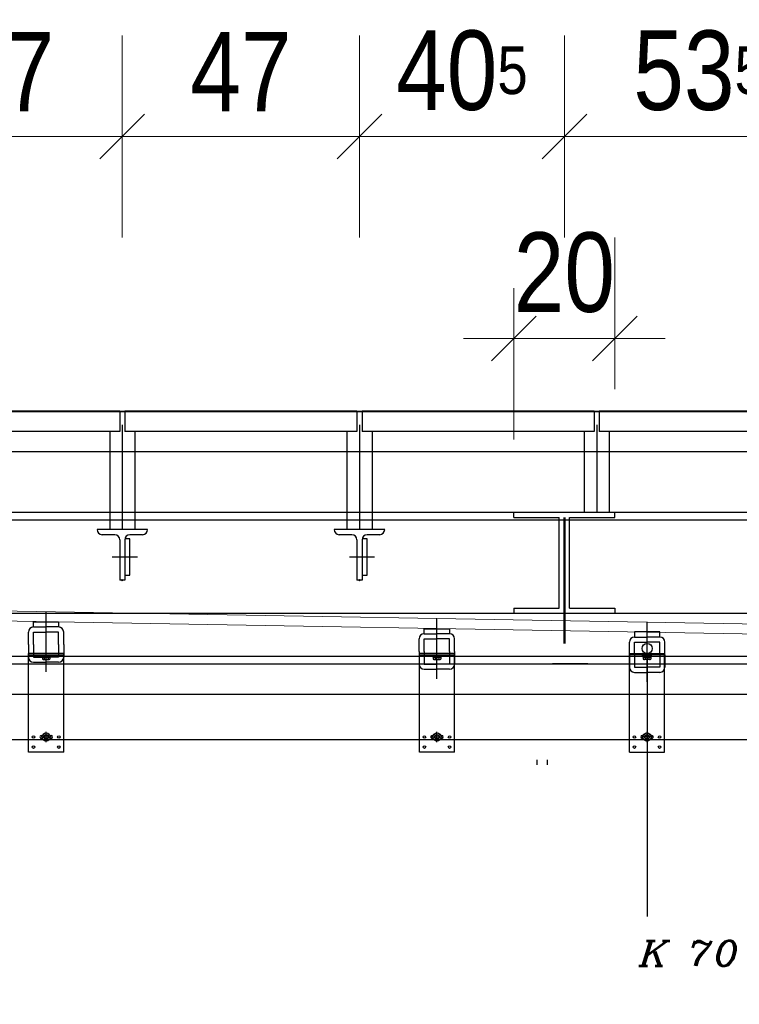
# Model space of a CAD drawing. Header units: millimetres. Extents: x -74 to 79, y 0 to 54.
# Tile 5 of 164: x -71.1 to -69.68, y 8.31 to 10.26. Entities that reach past the tile are written whole.
import ezdxf

# ---------------------------------------------------------------- set-up
doc = ezdxf.new("R2010")
doc.units = ezdxf.units.MM
doc.linetypes.add('DASHDOT', pattern=[1, 0.5, -0.25, 0, -0.25])
doc.linetypes.add('HIDDENX2', pattern=[0.75, 0.5, -0.25])
for name, color, linetype, lineweight in [('01_Neubau_Linen', 7, 'Continuous', 20), ('01_NeubauBemaßung', 7, 'Continuous', 20), ('Alu-0.5', 7, 'Continuous', 20), ('Arktura_Atmosphera_Standard_Rise$Drops', 7, 'Continuous', 20), ('Arktura_Atmosphera_Standard_Rise$Ribs', 7, 'Continuous', 20), ('Bemaßung 1_100', 7, 'Continuous', 20)]:
    doc.layers.add(name, color=color, linetype=linetype, lineweight=lineweight)
doc.styles.add('Arial Narrow', font='ARIALN.TTF')
doc.styles.add('Italic', font='Italic', dxfattribs={"width": 1.15})
doc.dimstyles.new('Arch_Strakon_dimstyle', dxfattribs={"dimtxt": 15.75, "dimasz": 1, "dimexe": 1.25, "dimexo": 0.0625, "dimgap": 1, "dimtad": 0, "dimdec": 3, "dimzin": 12, "dimdsep": 46, "dimtxsty": 'Arial Narrow', "dimblk": 'Arrowhead_Tick', "dimsah": 1, "dimcen": 0, "dimse1": 1, "dimse2": 1, "dimclrd": 6, "dimclrt": 2, "dimazin": 0, "dimtfac": 1, "dimtdec": 4, "dimtmove": 0, "dimatfit": 3, "dimldrblk": 'NONE', "dimfxl": 1, "dimtvp": 1, "dimtolj": 1, "dimtzin": 0, "dimlwd": 13, "dimarcsym": 2})

# ---------------------------------------------------------------- blocks, each defined once
blk = doc.blocks.new('Arrowhead_Tick')
at = {"color": 0, "linetype": 'Continuous', "lineweight": -2}
for p, q in [((0, 20), (0, -10)), ((-1, 0), (0, 0)), ((10, 0), (0, 0))]:
    blk.add_line(p, q, dxfattribs=at)
at = {"color": 2, "linetype": 'Continuous', "lineweight": 35}
blk.add_line((4.42, 4.42), (-4.42, -4.42), dxfattribs=at)
blk = doc.blocks.new('*D163')
at = {"layer": '01_Neubau_Linen', "color": 6, "linetype": 'Continuous', "lineweight": 13}
blk.add_line((-70.1152, 9.6291), (-69.9352, 9.6291), dxfattribs=at)
at = {"layer": 'Defpoints', "color": 0}
for p in [(-69.9252, 9.6291), (-70.1252, 9.2749), (-69.9252, 9.2749)]:
    blk.add_point(p, dxfattribs=at)
at = {"layer": '01_Neubau_Linen', "color": 6, "lineweight": 13, "xscale": 0.01, "yscale": 0.01, "zscale": 0.01}
blk.add_blockref('Arrowhead_Tick', (-69.9252, 9.6291), dxfattribs=at)
at = {"layer": '01_Neubau_Linen', "color": 6, "lineweight": 13, "xscale": 0.01, "yscale": 0.01, "zscale": 0.01, "rotation": 180}
blk.add_blockref('Arrowhead_Tick', (-70.1252, 9.6291), dxfattribs=at)
at = {"layer": '01_Neubau_Linen', "color": 2, "lineweight": 0, "insert": (-70.0252, 9.7595), "char_height": 0.1575, "attachment_point": 5, "style": 'Arial Narrow'}
blk.add_mtext('\\A1;20', dxfattribs=at)
blk = doc.blocks.new('_None')
blk = doc.blocks.new('*D165')
at = {"layer": '01_Neubau_Linen', "color": 6, "linetype": 'Continuous', "lineweight": 13}
blk.add_line((-72.0252, 7.6291), (-70.0352, 7.6291), dxfattribs=at)
at = {"layer": 'Defpoints', "color": 0}
for p in [(-70.0252, 8.9427), (-72.0352, 8.9049), (-70.0252, 7.6291)]:
    blk.add_point(p, dxfattribs=at)
at = {"layer": '01_Neubau_Linen', "color": 6, "lineweight": 13, "xscale": 0.01, "yscale": 0.01, "zscale": 0.01}
blk.add_blockref('Arrowhead_Tick', (-70.0252, 7.6291), dxfattribs=at)
at = {"layer": '01_Neubau_Linen', "color": 6, "lineweight": 13, "xscale": 0.01, "yscale": 0.01, "zscale": 0.01, "rotation": 180}
blk.add_blockref('Arrowhead_Tick', (-72.0352, 7.6291), dxfattribs=at)
at = {"layer": '01_Neubau_Linen', "color": 2, "lineweight": 0, "insert": (-71.0302, 7.7595), "char_height": 0.1575, "attachment_point": 5, "style": 'Arial Narrow'}
blk.add_mtext('\\A1;2.01', dxfattribs=at)
blk = doc.blocks.new('*D166')
at = {"layer": '01_Neubau_Linen', "color": 6, "linetype": 'Continuous', "lineweight": 13}
blk.add_line((-70.0152, 7.6291), (-66.8652, 7.6291), dxfattribs=at)
at = {"layer": 'Defpoints', "color": 0}
for p in [(-66.8552, 9.0049), (-70.0252, 8.9427), (-66.8552, 7.6291)]:
    blk.add_point(p, dxfattribs=at)
at = {"layer": '01_Neubau_Linen', "color": 6, "lineweight": 13, "xscale": 0.01, "yscale": 0.01, "zscale": 0.01}
blk.add_blockref('Arrowhead_Tick', (-66.8552, 7.6291), dxfattribs=at)
at = {"layer": '01_Neubau_Linen', "color": 6, "lineweight": 13, "xscale": 0.01, "yscale": 0.01, "zscale": 0.01, "rotation": 180}
blk.add_blockref('Arrowhead_Tick', (-70.0252, 7.6291), dxfattribs=at)
at = {"layer": '01_Neubau_Linen', "color": 2, "lineweight": 0, "insert": (-68.4402, 7.7595), "char_height": 0.1575, "attachment_point": 5, "style": 'Arial Narrow'}
blk.add_mtext('\\A1;3.17', dxfattribs=at)
blk = doc.blocks.new('*D175')
at = {"layer": '01_Neubau_Linen', "color": 6, "linetype": 'Continuous', "lineweight": 13}
blk.add_line((-70.0152, 8.0291), (-67.8652, 8.0291), dxfattribs=at)
at = {"layer": 'Defpoints', "color": 0}
for p in [(-67.8552, 9.0049), (-70.0252, 8.9427), (-67.8552, 8.0291)]:
    blk.add_point(p, dxfattribs=at)
at = {"layer": '01_Neubau_Linen', "color": 6, "lineweight": 13, "xscale": 0.01, "yscale": 0.01, "zscale": 0.01}
blk.add_blockref('Arrowhead_Tick', (-67.8552, 8.0291), dxfattribs=at)
at = {"layer": '01_Neubau_Linen', "color": 6, "lineweight": 13, "xscale": 0.01, "yscale": 0.01, "zscale": 0.01, "rotation": 180}
blk.add_blockref('Arrowhead_Tick', (-70.0252, 8.0291), dxfattribs=at)
at = {"layer": '01_Neubau_Linen', "color": 2, "lineweight": 0, "insert": (-68.9402, 8.1581), "char_height": 0.1575, "attachment_point": 5, "style": 'Arial Narrow'}
blk.add_mtext('\\A1;2.17', dxfattribs=at)
blk = doc.blocks.new('*D177')
at = {"layer": '01_Neubau_Linen', "color": 6, "linetype": 'Continuous', "lineweight": 13}
blk.add_line((-73.9746, 7.2291), (-67.8652, 7.2291), dxfattribs=at)
at = {"layer": 'Defpoints', "color": 0}
for p in [(-73.9846, 9.0552), (-67.8552, 9.0049), (-67.8552, 7.2291)]:
    blk.add_point(p, dxfattribs=at)
at = {"layer": '01_Neubau_Linen', "color": 6, "lineweight": 13, "xscale": 0.01, "yscale": 0.01, "zscale": 0.01}
blk.add_blockref('Arrowhead_Tick', (-67.8552, 7.2291), dxfattribs=at)
at = {"layer": '01_Neubau_Linen', "color": 6, "lineweight": 13, "xscale": 0.01, "yscale": 0.01, "zscale": 0.01, "rotation": 180}
blk.add_blockref('Arrowhead_Tick', (-73.9846, 7.2291), dxfattribs=at)
at = {"layer": '01_Neubau_Linen', "color": 2, "lineweight": 0, "insert": (-70.9199, 7.3595), "char_height": 0.1575, "attachment_point": 5, "style": 'Arial Narrow'}
blk.add_mtext('\\A1;6.13', dxfattribs=at)
blk = doc.blocks.new('*D179')
at = {"layer": '01_Neubau_Linen', "color": 6, "linetype": 'Continuous', "lineweight": 13}
blk.add_line((-71.3612, 10.0291), (-70.9112, 10.0291), dxfattribs=at)
at = {"layer": 'Defpoints', "color": 0}
for p in [(-70.9012, 10.0291), (-71.3712, 9.1506), (-70.9012, 9.1506)]:
    blk.add_point(p, dxfattribs=at)
at = {"layer": '01_Neubau_Linen', "color": 6, "lineweight": 13, "xscale": 0.01, "yscale": 0.01, "zscale": 0.01}
blk.add_blockref('Arrowhead_Tick', (-70.9012, 10.0291), dxfattribs=at)
at = {"layer": '01_Neubau_Linen', "color": 6, "lineweight": 13, "xscale": 0.01, "yscale": 0.01, "zscale": 0.01, "rotation": 180}
blk.add_blockref('Arrowhead_Tick', (-71.3712, 10.0291), dxfattribs=at)
at = {"layer": '01_Neubau_Linen', "color": 2, "lineweight": 0, "insert": (-71.1362, 10.1578), "char_height": 0.1575, "attachment_point": 5, "style": 'Arial Narrow'}
blk.add_mtext('\\A1;47', dxfattribs=at)
blk = doc.blocks.new('*D180')
at = {"layer": '01_Neubau_Linen', "color": 6, "linetype": 'Continuous', "lineweight": 13}
blk.add_line((-70.8912, 10.0291), (-70.4412, 10.0291), dxfattribs=at)
at = {"layer": 'Defpoints', "color": 0}
for p in [(-70.4312, 10.0291), (-70.9012, 9.1506), (-70.4312, 9.1506)]:
    blk.add_point(p, dxfattribs=at)
at = {"layer": '01_Neubau_Linen', "color": 6, "lineweight": 13, "xscale": 0.01, "yscale": 0.01, "zscale": 0.01}
blk.add_blockref('Arrowhead_Tick', (-70.4312, 10.0291), dxfattribs=at)
at = {"layer": '01_Neubau_Linen', "color": 6, "lineweight": 13, "xscale": 0.01, "yscale": 0.01, "zscale": 0.01, "rotation": 180}
blk.add_blockref('Arrowhead_Tick', (-70.9012, 10.0291), dxfattribs=at)
at = {"layer": '01_Neubau_Linen', "color": 2, "lineweight": 0, "insert": (-70.6662, 10.1578), "char_height": 0.1575, "attachment_point": 5, "style": 'Arial Narrow'}
blk.add_mtext('\\A1;47', dxfattribs=at)
blk = doc.blocks.new('*D181')
at = {"layer": '01_Neubau_Linen', "color": 6, "linetype": 'Continuous', "lineweight": 13}
blk.add_line((-70.4212, 10.0291), (-70.0352, 10.0291), dxfattribs=at)
at = {"layer": 'Defpoints', "color": 0}
for p in [(-70.0252, 10.0291), (-70.0252, 9.2749), (-70.4312, 9.1506)]:
    blk.add_point(p, dxfattribs=at)
at = {"layer": '01_Neubau_Linen', "color": 6, "lineweight": 13, "xscale": 0.01, "yscale": 0.01, "zscale": 0.01}
blk.add_blockref('Arrowhead_Tick', (-70.0252, 10.0291), dxfattribs=at)
at = {"layer": '01_Neubau_Linen', "color": 6, "lineweight": 13, "xscale": 0.01, "yscale": 0.01, "zscale": 0.01, "rotation": 180}
blk.add_blockref('Arrowhead_Tick', (-70.4312, 10.0291), dxfattribs=at)
at = {"layer": '01_Neubau_Linen', "color": 2, "lineweight": 0, "insert": (-70.2282, 10.1595), "char_height": 0.1575, "attachment_point": 5, "style": 'Arial Narrow'}
blk.add_mtext('\\A1;40{\\A1;\\H.6x;\\S5;}', dxfattribs=at)
blk = doc.blocks.new('*D182')
at = {"layer": '01_Neubau_Linen', "color": 6, "linetype": 'Continuous', "lineweight": 13}
blk.add_line((-70.0152, 10.0291), (-69.5012, 10.0291), dxfattribs=at)
at = {"layer": 'Defpoints', "color": 0}
for p in [(-69.4912, 10.0291), (-70.0252, 9.2749), (-69.4912, 9.1506)]:
    blk.add_point(p, dxfattribs=at)
at = {"layer": '01_Neubau_Linen', "color": 6, "lineweight": 13, "xscale": 0.01, "yscale": 0.01, "zscale": 0.01}
blk.add_blockref('Arrowhead_Tick', (-69.4912, 10.0291), dxfattribs=at)
at = {"layer": '01_Neubau_Linen', "color": 6, "lineweight": 13, "xscale": 0.01, "yscale": 0.01, "zscale": 0.01, "rotation": 180}
blk.add_blockref('Arrowhead_Tick', (-70.0252, 10.0291), dxfattribs=at)
at = {"layer": '01_Neubau_Linen', "color": 2, "lineweight": 0, "insert": (-69.7582, 10.1595), "char_height": 0.1575, "attachment_point": 5, "style": 'Arial Narrow'}
blk.add_mtext('\\A1;53{\\A1;\\H.6x;\\S5;}', dxfattribs=at)
blk = doc.blocks.new('*D187')
at = {"layer": '01_Neubau_Linen', "color": 6, "linetype": 'Continuous', "lineweight": 13}
blk.add_line((-72.0252, 6.5406), (-67.8652, 6.5406), dxfattribs=at)
at = {"layer": 'Defpoints', "color": 0}
for p in [(-67.8552, 9.0049), (-67.8552, 6.5406), (-72.0352, 6.4688)]:
    blk.add_point(p, dxfattribs=at)
at = {"layer": '01_Neubau_Linen', "color": 6, "lineweight": 13, "xscale": 0.01, "yscale": 0.01, "zscale": 0.01}
blk.add_blockref('Arrowhead_Tick', (-67.8552, 6.5406), dxfattribs=at)
at = {"layer": '01_Neubau_Linen', "color": 6, "lineweight": 13, "xscale": 0.01, "yscale": 0.01, "zscale": 0.01, "rotation": 180}
blk.add_blockref('Arrowhead_Tick', (-72.0352, 6.5406), dxfattribs=at)
at = {"layer": '01_Neubau_Linen', "color": 2, "lineweight": 0, "insert": (-69.9452, 6.671), "char_height": 0.1575, "attachment_point": 5, "style": 'Arial Narrow'}
blk.add_mtext('\\A1;4.18', dxfattribs=at)

msp = doc.modelspace()

# ---------------------------------------------------------------- linework, layer by layer
at = {"color": 2, "linetype": 'Continuous', "lineweight": 35}
msp.add_line((-69.2941703, 9.4848538), (-73.9227996, 9.4848538), dxfattribs=at)
at = {"layer": '01_Neubau_Linen', "color": 4, "linetype": 'DASHDOT', "lineweight": 50, "ltscale": 0.5}
msp.add_line((-70.0251873, 9.2748538), (-70.0251873, 8.9426524), dxfattribs=at)
at = {"layer": '01_Neubau_Linen', "color": 9, "linetype": 'Continuous', "lineweight": 0}
for centre in [(-70.9011841, 9.1505633), (-70.4311841, 9.1505633)]:
    msp.add_circle(centre, 0.00111, dxfattribs=at)
at = {"layer": '01_NeubauBemaßung', "color": 3, "linetype": 'Continuous', "lineweight": 25}
for p, q in [((-71.0870145, 8.8948552), (-71.0870145, 9.005102)), ((-71.0170145, 9.005102), (-71.0870145, 9.005102)), ((-71.0870145, 9.0026021), (-71.0170145, 9.0026021)), ((-71.0170145, 8.8948552), (-71.0170145, 9.005102)), ((-70.312584, 8.8948552), (-70.312584, 9.005102)), ((-70.242584, 9.005102), (-70.312584, 9.005102)), ((-70.312584, 9.0026021), (-70.242584, 9.0026021)), ((-70.242584, 8.8948552), (-70.242584, 9.005102)), ((-69.8964453, 8.8948552), (-69.8964453, 9.005102)), ((-69.8964453, 9.005102), (-69.8264453, 9.005102)), ((-69.8264453, 9.0026021), (-69.8964453, 9.0026021)), ((-69.8264453, 8.8948552), (-69.8264453, 9.005102)), ((-70.9347333, 8.9848552), (-70.8647333, 8.9848552)), ((-70.1603028, 8.9848552), (-70.0903028, 8.9848552)), ((-69.9787264, 8.9848552), (-70.0487264, 8.9848552)), ((-71.0870145, 8.8098552), (-71.0870145, 8.8948552)), ((-71.0170145, 8.8098552), (-71.0170145, 8.8948552)), ((-70.312584, 8.8098552), (-70.312584, 8.8948552)), ((-70.242584, 8.8098552), (-70.242584, 8.8948552)), ((-69.8964453, 8.8098552), (-69.8964453, 8.8948552)), ((-69.8264453, 8.8098552), (-69.8264453, 8.8948552)), ((-71.0617645, 8.8426052), (-71.0595495, 8.8426052)), ((-71.0617645, 8.8371052), (-71.0595495, 8.8371052)), ((-71.0444794, 8.8426052), (-71.0422645, 8.8426052)), ((-71.0444794, 8.8371052), (-71.0422645, 8.8371052)), ((-70.287334, 8.8426052), (-70.285119, 8.8426052)), ((-70.287334, 8.8371052), (-70.285119, 8.8371052)), ((-70.2700489, 8.8426052), (-70.267834, 8.8426052)), ((-70.2700489, 8.8371052), (-70.267834, 8.8371052)), ((-69.8689803, 8.8426052), (-69.8711953, 8.8426052)), ((-69.8689803, 8.8371052), (-69.8711953, 8.8371052)), ((-69.8516953, 8.8426052), (-69.8539102, 8.8426052)), ((-69.8516953, 8.8371052), (-69.8539102, 8.8371052)), ((-73.9506828, 8.8348551), (-68.3704078, 8.8348378)), ((-71.0170145, 8.8098552), (-71.0870145, 8.8098552)), ((-70.242584, 8.8098552), (-70.312584, 8.8098552)), ((-69.8964453, 8.8098552), (-69.8264453, 8.8098552)), ((-70.0795146, 8.7948086), (-70.0795146, 8.7848552)), ((-70.0595146, 8.7948081), (-70.0595146, 8.7848552))]:
    msp.add_line(p, q, dxfattribs=at)
at = {"layer": '01_NeubauBemaßung', "color": 3, "linetype": 'HIDDENX2', "lineweight": 25, "ltscale": 0.5}
for p, q in [((-71.0611329, 9.0007984), (-71.0611329, 9.0024016)), ((-71.0610145, 9.000598), (-71.0430145, 9.000598)), ((-71.0610145, 8.999098), (-71.0610145, 9.000598)), ((-71.0610145, 8.999098), (-71.0430145, 8.999098)), ((-71.0610145, 8.999098), (-71.05952, 8.9985231)), ((-71.05804, 9.000598), (-71.0609325, 9.000598)), ((-71.05952, 8.9985231), (-71.05952, 8.994098)), ((-71.05804, 9.000598), (-71.0459889, 9.000598)), ((-71.0576436, 8.993598), (-71.0557672, 8.993598)), ((-71.0557672, 8.9985231), (-71.0557672, 8.994098)), ((-71.0557672, 8.993598), (-71.0482617, 8.993598)), ((-71.0482617, 8.9985231), (-71.0482617, 8.994098)), ((-71.0482617, 8.993598), (-71.0463853, 8.993598)), ((-71.0459889, 9.000598), (-71.0430965, 9.000598)), ((-71.0430145, 8.999098), (-71.0445089, 8.9985231)), ((-71.0445089, 8.9985231), (-71.0445089, 8.994098)), ((-71.0430145, 8.999098), (-71.0430145, 9.000598)), ((-71.042896, 9.0007984), (-71.042896, 9.0024016)), ((-70.2867024, 9.0007984), (-70.2867024, 9.0024016)), ((-70.286584, 9.000598), (-70.268584, 9.000598)), ((-70.286584, 8.999098), (-70.286584, 9.000598)), ((-70.286584, 8.999098), (-70.268584, 8.999098)), ((-70.286584, 8.999098), (-70.2850895, 8.9985231)), ((-70.2836095, 9.000598), (-70.286502, 9.000598)), ((-70.2850895, 8.9985231), (-70.2850895, 8.994098)), ((-70.2836095, 9.000598), (-70.2715584, 9.000598)), ((-70.2832131, 8.993598), (-70.2813368, 8.993598)), ((-70.2813368, 8.9985231), (-70.2813367, 8.994098)), ((-70.2813368, 8.993598), (-70.2738312, 8.993598)), ((-70.2738312, 8.9985231), (-70.2738312, 8.994098)), ((-70.2738312, 8.993598), (-70.2719548, 8.993598)), ((-70.2715584, 9.000598), (-70.268666, 9.000598)), ((-70.268584, 8.999098), (-70.2700784, 8.9985231)), ((-70.2700784, 8.9985231), (-70.2700784, 8.994098)), ((-70.268584, 8.999098), (-70.268584, 9.000598)), ((-70.2684656, 9.0007984), (-70.2684656, 9.0024016)), ((-69.8705637, 9.0007984), (-69.8705637, 9.0024016)), ((-69.8524453, 9.000598), (-69.8704453, 9.000598)), ((-69.8704453, 8.999098), (-69.8704453, 9.000598)), ((-69.8524453, 8.999098), (-69.8704453, 8.999098)), ((-69.8704453, 8.999098), (-69.8689508, 8.9985231)), ((-69.8674708, 9.000598), (-69.8703633, 9.000598)), ((-69.8689508, 8.9985231), (-69.8689508, 8.994098)), ((-69.8554197, 9.000598), (-69.8674708, 9.000598)), ((-69.865198, 8.993598), (-69.8670744, 8.993598)), ((-69.865198, 8.9985231), (-69.865198, 8.994098)), ((-69.8576925, 8.993598), (-69.865198, 8.993598)), ((-69.8576925, 8.9985231), (-69.8576925, 8.994098)), ((-69.8558161, 8.993598), (-69.8576925, 8.993598)), ((-69.8554197, 9.000598), (-69.8525273, 9.000598)), ((-69.8524453, 8.999098), (-69.8539397, 8.9985231)), ((-69.8539397, 8.9985231), (-69.8539397, 8.994098)), ((-69.8524453, 8.999098), (-69.8524453, 9.000598)), ((-69.8523268, 9.0007984), (-69.8523268, 9.0024016))]:
    msp.add_line(p, q, dxfattribs=at)
at = {"layer": '01_NeubauBemaßung', "color": 3, "linetype": 'DASHDOT', "lineweight": 25, "ltscale": 0.5}
for p, q in [((-71.0620145, 8.8398552), (-71.0420145, 8.8398552)), ((-71.0520145, 8.8298552), (-71.0520145, 8.8498552)), ((-70.287584, 8.8398552), (-70.267584, 8.8398552)), ((-70.277584, 8.8298552), (-70.277584, 8.8498552)), ((-69.8514453, 8.8398552), (-69.8714453, 8.8398552)), ((-69.8614453, 8.8298552), (-69.8614453, 8.8498552))]:
    msp.add_line(p, q, dxfattribs=at)
at = {"layer": '01_NeubauBemaßung', "color": 3, "linetype": 'Continuous', "lineweight": 25}
for centre, radius in [((-71.0770145, 8.8398552), 0.00255), ((-71.0520145, 8.8398552), 0.0080212), ((-71.0520145, 8.8398552), 0.004758), ((-71.0520145, 8.8398552), 0.0039983), ((-71.0270145, 8.8398552), 0.00255), ((-70.302584, 8.8398552), 0.00255), ((-70.277584, 8.8398552), 0.0080212), ((-70.277584, 8.8398552), 0.004758), ((-70.277584, 8.8398552), 0.0039983), ((-70.252584, 8.8398552), 0.00255), ((-69.8864453, 8.8398552), 0.00255), ((-69.8614453, 8.8398552), 0.0080212), ((-69.8614453, 8.8398552), 0.004758), ((-69.8614453, 8.8398552), 0.0039983), ((-69.8364453, 8.8398552), 0.00255), ((-71.0770145, 8.8198552), 0.00255), ((-71.0270145, 8.8198552), 0.00255), ((-70.302584, 8.8198552), 0.00255), ((-70.252584, 8.8198552), 0.00255), ((-69.8864453, 8.8198552), 0.00255), ((-69.8364453, 8.8198552), 0.00255)]:
    msp.add_circle(centre, radius, dxfattribs=at)
at = {"layer": '01_NeubauBemaßung', "color": 3, "linetype": 'HIDDENX2', "lineweight": 25, "ltscale": 0.5}
for centre, radius, start, end in [((-71.0609325, 9.0007984), 0.0002004, 180, 269.9996386), ((-71.0576436, 9.0022101), 0.004137, 243.0277187, 296.972237), ((-71.0576436, 8.9973688), 0.0037708, 240.1581944, 299.8417375), ((-71.0520145, 9.0139462), 0.0158731, 256.3244771, 283.6755229), ((-71.0520145, 9.0079313), 0.0143333, 254.8218141, 285.1781859), ((-71.0463853, 9.0022101), 0.004137, 243.027763, 296.9723029), ((-71.0463853, 8.9973688), 0.0037708, 240.1582625, 299.8417745), ((-71.0430964, 9.0007984), 0.0002004, 269.9988701, 360), ((-70.286502, 9.0007984), 0.0002004, 180, 269.9996386), ((-70.2832131, 9.0022101), 0.004137, 243.0277187, 296.972237), ((-70.2832131, 8.9973688), 0.0037708, 240.1581944, 299.8417375), ((-70.277584, 9.0139462), 0.0158731, 256.3244771, 283.6755229), ((-70.277584, 9.0079313), 0.0143333, 254.8218141, 285.1781859), ((-70.2719548, 9.0022101), 0.004137, 243.027763, 296.9723029), ((-70.2719548, 8.9973688), 0.0037708, 240.1582625, 299.8417745), ((-70.268666, 9.0007984), 0.0002004, 269.9988701, 0), ((-69.8703633, 9.0007984), 0.0002004, 180, 270.0011299), ((-69.8670744, 9.0022101), 0.004137, 243.0276971, 296.972237), ((-69.8670744, 8.9973688), 0.0037708, 240.1582255, 299.8417375), ((-69.8614453, 9.0139462), 0.0158731, 256.3244771, 283.6755229), ((-69.8614453, 9.0079313), 0.0143333, 254.8218141, 285.1781859), ((-69.8558161, 9.0022101), 0.004137, 243.027763, 296.9722813), ((-69.8558161, 8.9973688), 0.0037708, 240.1582625, 299.8418056), ((-69.8525273, 9.0007984), 0.0002004, 270.0003614, 0)]:
    msp.add_arc(centre, radius, start, end, dxfattribs=at)
at = {"layer": '01_NeubauBemaßung', "color": 3, "linetype": 'Continuous', "lineweight": 25}
for centre, start, end in [((-71.0617645, 8.8398552), 89.9998974, 270), ((-71.0422645, 8.8398552), 270, 90), ((-70.287334, 8.8398552), 89.9998974, 270), ((-70.267834, 8.8398552), 270, 90), ((-69.8711953, 8.8398552), 90, 270), ((-69.8516953, 8.8398552), 270, 90.0001026)]:
    msp.add_arc(centre, 0.00275, start, end, dxfattribs=at)
at = {"layer": 'Alu-0.5', "color": 7, "linetype": 'Continuous', "lineweight": 18}
for p, q in [((-68.0567659, 9.0358684), (-71.9847664, 9.1044319)), ((-68.0571149, 9.0158745), (-72.0051123, 9.0847871))]:
    msp.add_line(p, q, dxfattribs=at)
at = {"layer": 'Arktura_Atmosphera_Standard_Rise$Drops', "color": 3, "linetype": 'Continuous', "lineweight": 25}
for p, q in [((-70.9061841, 9.4850108), (-71.3661841, 9.4850108)), ((-70.4361841, 9.4850108), (-70.8961841, 9.4850108)), ((-69.9661841, 9.4850108), (-70.4261841, 9.4850108)), ((-69.4961841, 9.4850134), (-69.9561841, 9.4850134)), ((-70.9061841, 9.4450108), (-71.3661841, 9.4450108)), ((-70.9261841, 9.4448538), (-70.9261841, 9.2505633)), ((-70.9011841, 9.4581876), (-70.9011841, 9.2505633)), ((-70.4361841, 9.4450108), (-70.8961841, 9.4450108)), ((-70.8761841, 9.4448538), (-70.8761841, 9.2505633)), ((-70.4561841, 9.4448538), (-70.4561841, 9.2505633)), ((-70.4311841, 9.4581876), (-70.4311841, 9.2505633)), ((-69.9661841, 9.4450108), (-70.4261841, 9.4450108)), ((-70.4061841, 9.4448538), (-70.4061841, 9.2505633)), ((-69.9861841, 9.4448538), (-69.9861841, 9.2848538)), ((-69.9611841, 9.4581876), (-69.9611841, 9.2848538)), ((-69.4961841, 9.4450134), (-69.9561841, 9.4450134)), ((-69.9361841, 9.4448538), (-69.9361841, 9.2848538)), ((-68.0761841, 9.4048538), (-73.8828383, 9.4048538))]:
    msp.add_line(p, q, dxfattribs=at)
at = {"layer": 'Arktura_Atmosphera_Standard_Rise$Ribs', "color": 3, "linetype": 'Continuous', "lineweight": 25}
for p, q in [((-70.9061841, 9.4850122), (-70.9061841, 9.4450108)), ((-70.8961841, 9.4850122), (-70.8961841, 9.4450108)), ((-70.4361841, 9.4850122), (-70.4361841, 9.4450108)), ((-70.4261841, 9.4850122), (-70.4261841, 9.4450108)), ((-69.9661841, 9.4850122), (-69.9661841, 9.4450108)), ((-69.9561841, 9.4850148), (-69.9561841, 9.4450134))]:
    msp.add_line(p, q, dxfattribs=at)
at = {"layer": 'Bemaßung 1_100', "color": 3, "linetype": 'Continuous', "lineweight": 25}
for p, q in [((-73.9246025, 9.2848538), (-68.0151873, 9.2848538)), ((-70.1251873, 9.2848538), (-69.9251873, 9.2848538)), ((-70.1251873, 9.2748538), (-70.1251873, 9.2848538)), ((-69.9251873, 9.2748538), (-69.9251873, 9.2848538)), ((-73.9246025, 9.2698538), (-68.0151873, 9.2698538)), ((-70.1251873, 9.2748538), (-70.0351873, 9.2748538)), ((-70.0351873, 9.0948538), (-70.0351873, 9.2748538)), ((-70.0151873, 9.0948538), (-70.0151873, 9.2748538)), ((-70.0151873, 9.2748538), (-69.9251873, 9.2748538)), ((-70.8511841, 9.2505633), (-70.9511841, 9.2505633)), ((-70.3811841, 9.2505633), (-70.4811841, 9.2505633)), ((-70.9161841, 9.2405633), (-70.9411841, 9.2405633)), ((-70.9061841, 9.2305633), (-70.9061841, 9.1505633)), ((-70.8861841, 9.2323324), (-70.8961841, 9.2323324)), ((-70.8961841, 9.2305633), (-70.8961841, 9.1505633)), ((-70.8611841, 9.2405633), (-70.8861841, 9.2405633)), ((-70.8861841, 9.1602566), (-70.8861841, 9.2323324)), ((-70.4461841, 9.2405633), (-70.4711841, 9.2405633)), ((-70.4361841, 9.2305633), (-70.4361841, 9.1505633)), ((-70.4161841, 9.2323324), (-70.4261841, 9.2323324)), ((-70.4261841, 9.2305633), (-70.4261841, 9.1505633)), ((-70.3911841, 9.2405633), (-70.4161841, 9.2405633)), ((-70.4161841, 9.1602566), (-70.4161841, 9.2323324)), ((-70.8712615, 9.1962945), (-70.921121, 9.1962945)), ((-70.4012615, 9.1962945), (-70.451121, 9.1962945)), ((-70.8961841, 9.1505633), (-70.9061841, 9.1505633)), ((-70.8961841, 9.1602566), (-70.8861841, 9.1602566)), ((-70.4261841, 9.1505633), (-70.4361841, 9.1505633)), ((-70.4261841, 9.1602566), (-70.4161841, 9.1602566)), ((-70.1251873, 9.0948538), (-70.0351873, 9.0948538)), ((-70.1251873, 9.0948538), (-70.1251873, 9.0848538)), ((-70.0151873, 9.0948538), (-69.9251873, 9.0948538)), ((-69.9251873, 9.0948538), (-69.9251873, 9.0848538)), ((-73.8496025, 9.0848538), (-68.0151873, 9.0848538)), ((-71.052351, 8.9686754), (-71.052351, 9.0878303)), ((-70.2779205, 8.9551577), (-70.2779205, 9.0743125)), ((-70.1251873, 9.0848538), (-69.9251873, 9.0848538)), ((-71.077351, 9.0577202), (-71.077351, 9.0677202)), ((-71.077351, 9.0677202), (-71.027351, 9.0677202)), ((-71.077351, 9.0577202), (-71.052351, 9.0577202)), ((-71.027351, 9.0577202), (-71.052351, 9.0577202)), ((-71.027351, 9.0677202), (-71.027351, 9.0577202)), ((-70.3029205, 9.0442024), (-70.3029205, 9.0542024)), ((-70.3029205, 9.0542024), (-70.2529205, 9.0542024)), ((-70.2529205, 9.0542024), (-70.2529205, 9.0442024)), ((-69.8611088, 8.9487549), (-69.8611088, 9.0679098)), ((-71.087351, 9.0227202), (-71.087351, 9.0477202)), ((-71.077351, 9.0227202), (-71.077351, 9.0477202)), ((-71.077351, 9.0477202), (-71.052351, 9.0477202)), ((-71.027351, 9.0477202), (-71.052351, 9.0477202)), ((-71.027351, 9.0227202), (-71.027351, 9.0477202)), ((-71.017351, 9.0227202), (-71.017351, 9.0477202)), ((-70.3129205, 9.0092024), (-70.3129205, 9.0342024)), ((-70.3029205, 9.0442024), (-70.2779205, 9.0442024)), ((-70.3029205, 9.0092024), (-70.3029205, 9.0342024)), ((-70.3029205, 9.0342024), (-70.2779205, 9.0342024)), ((-70.2529205, 9.0442024), (-70.2779205, 9.0442024)), ((-70.2529205, 9.0342024), (-70.2779205, 9.0342024)), ((-70.2529205, 9.0092024), (-70.2529205, 9.0342024)), ((-70.2429205, 9.0092024), (-70.2429205, 9.0342024)), ((-69.8361088, 9.0477997), (-69.8861088, 9.0477997)), ((-69.8861088, 9.0477997), (-69.8861088, 9.0377997)), ((-69.8861088, 9.0377997), (-69.8611088, 9.0377997)), ((-69.8361088, 9.0377997), (-69.8611088, 9.0377997)), ((-69.8361088, 9.0377997), (-69.8361088, 9.0477997)), ((-71.087351, 9.0227202), (-71.087351, 8.9977202)), ((-71.077351, 9.0227202), (-71.077351, 8.9977202)), ((-71.027351, 9.0227202), (-71.027351, 8.9977202)), ((-71.017351, 9.0227202), (-71.017351, 8.9977202)), ((-69.8961088, 9.0027997), (-69.8961088, 9.0277997)), ((-69.8861088, 9.0027997), (-69.8861088, 9.0277997)), ((-69.8861088, 9.0277997), (-69.8611088, 9.0277997)), ((-69.8361088, 9.0277997), (-69.8611088, 9.0277997)), ((-69.8361088, 9.0027997), (-69.8361088, 9.0277997)), ((-69.8261088, 9.0027997), (-69.8261088, 9.0277997)), ((-73.9246025, 8.9998538), (-68.0151873, 8.9998538)), ((-71.077351, 8.9977202), (-71.052351, 8.9977202)), ((-71.027351, 8.9977202), (-71.052351, 8.9977202)), ((-70.3129205, 9.0092024), (-70.3129205, 8.9842024)), ((-70.3029205, 9.0092024), (-70.3029205, 8.9842024)), ((-70.2529205, 9.0092024), (-70.2529205, 8.9842024)), ((-70.2429205, 9.0092024), (-70.2429205, 8.9842024)), ((-69.8961088, 9.0027997), (-69.8961088, 8.9777997)), ((-69.8861088, 9.0027997), (-69.8861088, 8.9777997)), ((-69.8611088, 9.005102), (-69.8611088, 8.4842554)), ((-69.8361088, 9.0027997), (-69.8361088, 8.9777997)), ((-69.8261088, 9.0027997), (-69.8261088, 8.9777997)), ((-73.9246025, 8.9848538), (-68.0151873, 8.9848538)), ((-71.077351, 8.9877202), (-71.052351, 8.9877202)), ((-71.027351, 8.9877202), (-71.052351, 8.9877202)), ((-70.3029205, 8.9842024), (-70.2779205, 8.9842024)), ((-70.3029205, 8.9742024), (-70.2779205, 8.9742024)), ((-70.2529205, 8.9842024), (-70.2779205, 8.9842024)), ((-70.2529205, 8.9742024), (-70.2779205, 8.9742024)), ((-69.8861088, 8.9777997), (-69.8611088, 8.9777997)), ((-69.8361088, 8.9777997), (-69.8611088, 8.9777997)), ((-69.8861088, 8.9677997), (-69.8611088, 8.9677997)), ((-69.8361088, 8.9677997), (-69.8611088, 8.9677997)), ((-73.9246025, 8.9248538), (-68.0151873, 8.9248538))]:
    msp.add_line(p, q, dxfattribs=at)
msp.add_circle((-69.8611088, 9.015102), 0.01, dxfattribs=at)
for centre, start, end in [((-70.9411841, 9.2505633), 180, 270), ((-70.8611841, 9.2505633), 270, 0), ((-70.4711841, 9.2505633), 180, 270), ((-70.3911841, 9.2505633), 270, 0), ((-70.9161841, 9.2305633), 360, 90), ((-70.8861841, 9.2305633), 90, 180), ((-70.4461841, 9.2305633), 0, 90), ((-70.4161841, 9.2305633), 90, 180), ((-71.077351, 9.0477202), 90, 180), ((-71.027351, 9.0477202), 360, 90), ((-70.3029205, 9.0342024), 90, 180), ((-70.2529205, 9.0342024), 0, 90), ((-69.8861088, 9.0277997), 90, 180), ((-69.8361088, 9.0277997), 0, 90), ((-71.077351, 8.9977202), 180, 270), ((-71.027351, 8.9977202), 270, 360), ((-70.3029205, 8.9842024), 180, 270), ((-70.2529205, 8.9842024), 270, 0), ((-69.8861088, 8.9777997), 180, 270), ((-69.8361088, 8.9777997), 270, 0)]:
    msp.add_arc(centre, 0.01, start, end, dxfattribs=at)

# ---------------------------------------------------------------- texts
at = {"layer": 'Bemaßung 1_100', "color": 1, "lineweight": 70, "style": 'Italic', "width": 1.15}
msp.add_text('K 70', height=0.05, dxfattribs=at).set_placement((-69.8774928, 8.3862903))

# ---------------------------------------------------------------- dimensions: what is measured, and where the dimension line sits
at = {"layer": '01_Neubau_Linen', "lineweight": 0}
for base, p1, p2, text, override, picture, middle in [((-70.0251873, 10.0290506), (-70.4311841, 9.1505633), (-70.0251873, 9.2748538), '40{\\A1;\\H.6x;\\S5;}', {"dimscale": 0.01, "dimtxt": 15.75, "dimasz": 1, "dimgap": 5, "dimtad": 1, "dimjust": 0, "dimtih": 0, "dimtoh": 0, "dimdec": 6, "dimdsep": 46, "dimtxsty": 'Arial Narrow', "dimclrd": 6, "dimclrt": 2, "dimtix": 1, "dimtofl": 255, "dimtmove": 0, "dimatfit": 2, "dimfxl": 0, "dimfxlon": 0, "dimtvp": 31.746032, "dimlwd": 13}, '*D181', (-70.2281857, 10.0290506)), ((-69.4911841, 10.0290506), (-70.0251873, 9.2748538), (-69.4911841, 9.1505633), '53{\\A1;\\H.6x;\\S5;}', {"dimscale": 0.01, "dimtxt": 15.75, "dimasz": 1, "dimgap": 5, "dimtad": 1, "dimjust": 0, "dimtih": 0, "dimtoh": 0, "dimdec": 6, "dimdsep": 46, "dimtxsty": 'Arial Narrow', "dimclrd": 6, "dimclrt": 2, "dimtix": 1, "dimtofl": 255, "dimtmove": 0, "dimatfit": 2, "dimfxl": 0, "dimfxlon": 0, "dimtvp": 31.746032, "dimlwd": 13}, '*D182', (-69.7581857, 10.0290506)), ((-70.9011841, 10.0290506), (-71.3711841, 9.1505633), (-70.9011841, 9.1505633), '47', {"dimscale": 0.01, "dimtxt": 15.75, "dimasz": 1, "dimgap": 5, "dimtad": 1, "dimjust": 0, "dimtih": 0, "dimtoh": 0, "dimdec": 6, "dimdsep": 46, "dimtxsty": 'Arial Narrow', "dimclrd": 6, "dimclrt": 2, "dimtix": 1, "dimtofl": 255, "dimtmove": 0, "dimatfit": 2, "dimfxl": 0, "dimfxlon": 0, "dimtvp": 31.746032, "dimlwd": 13}, '*D179', (-71.1361841, 10.0290506)), ((-70.4311841, 10.0290506), (-70.9011841, 9.1505633), (-70.4311841, 9.1505633), '47', {"dimscale": 0.01, "dimtxt": 15.75, "dimasz": 1, "dimgap": 5, "dimtad": 1, "dimjust": 0, "dimtih": 0, "dimtoh": 0, "dimdec": 6, "dimdsep": 46, "dimtxsty": 'Arial Narrow', "dimclrd": 6, "dimclrt": 2, "dimtix": 1, "dimtofl": 255, "dimtmove": 0, "dimatfit": 2, "dimfxl": 0, "dimfxlon": 0, "dimtvp": 31.746032, "dimlwd": 13}, '*D180', (-70.6661841, 10.0290506)), ((-69.9251873, 9.6290506), (-70.1251873, 9.2748538), (-69.9251873, 9.2748538), '20', {"dimscale": 0.01, "dimtxt": 15.75, "dimasz": 1, "dimgap": 5, "dimtad": 1, "dimjust": 0, "dimtih": 0, "dimtoh": 0, "dimdec": 5, "dimdsep": 46, "dimtxsty": 'Arial Narrow', "dimclrd": 6, "dimclrt": 2, "dimtix": 1, "dimtofl": 255, "dimtmove": 0, "dimatfit": 2, "dimfxl": 0, "dimfxlon": 0, "dimtvp": 31.746032, "dimlwd": 13}, '*D163', (-70.0251873, 9.6290506)), ((-67.8551873, 7.2290506), (-73.9846025, 9.0552092), (-67.8551873, 9.0048538), '6.13', {"dimscale": 0.01, "dimtxt": 15.75, "dimasz": 1, "dimgap": 5, "dimtad": 1, "dimjust": 0, "dimtih": 0, "dimtoh": 0, "dimdec": 6, "dimdsep": 46, "dimtxsty": 'Arial Narrow', "dimclrd": 6, "dimclrt": 2, "dimtix": 1, "dimtofl": 255, "dimtmove": 0, "dimatfit": 2, "dimfxl": 0, "dimfxlon": 0, "dimtvp": 31.746032, "dimlwd": 13}, '*D177', (-70.9198949, 7.2290506)), ((-67.8551873, 6.5406046), (-72.0351873, 6.4687599), (-67.8551873, 9.0048538), '4.18', {"dimscale": 0.01, "dimtxt": 15.75, "dimasz": 1, "dimgap": 5, "dimtad": 1, "dimjust": 0, "dimtih": 0, "dimtoh": 0, "dimdec": 6, "dimdsep": 46, "dimtxsty": 'Arial Narrow', "dimclrd": 6, "dimclrt": 2, "dimtix": 1, "dimtofl": 255, "dimtmove": 0, "dimatfit": 2, "dimfxl": 0, "dimfxlon": 0, "dimtvp": 31.746032, "dimlwd": 13}, '*D187', (-69.9451873, 6.5406046)), ((-66.8551873, 7.6290506), (-70.0251873, 8.9426524), (-66.8551873, 9.0048538), '3.17', {"dimscale": 0.01, "dimtxt": 15.75, "dimasz": 1, "dimgap": 5, "dimtad": 1, "dimjust": 0, "dimtih": 0, "dimtoh": 0, "dimdec": 5, "dimdsep": 46, "dimtxsty": 'Arial Narrow', "dimclrd": 6, "dimclrt": 2, "dimtix": 1, "dimtofl": 255, "dimtmove": 0, "dimatfit": 2, "dimfxl": 0, "dimfxlon": 0, "dimtvp": 31.746032, "dimlwd": 13}, '*D166', (-68.4401873, 7.6290506)), ((-67.8551873, 8.0290506), (-70.0251873, 8.9426524), (-67.8551873, 9.0048538), '2.17', {"dimscale": 0.01, "dimtxt": 15.75, "dimasz": 1, "dimgap": 5, "dimtad": 1, "dimjust": 0, "dimtih": 0, "dimtoh": 0, "dimdec": 5, "dimdsep": 46, "dimtxsty": 'Arial Narrow', "dimclrd": 6, "dimclrt": 2, "dimtix": 1, "dimtofl": 255, "dimtmove": 0, "dimatfit": 2, "dimfxl": 0, "dimfxlon": 0, "dimtvp": 31.746032, "dimlwd": 13}, '*D175', (-68.9401873, 8.0290506)), ((-70.0251873, 7.6290506), (-72.0351873, 8.9048538), (-70.0251873, 8.9426524), '2.01', {"dimscale": 0.01, "dimtxt": 15.75, "dimasz": 1, "dimgap": 5, "dimtad": 1, "dimjust": 0, "dimtih": 0, "dimtoh": 0, "dimdec": 5, "dimdsep": 46, "dimtxsty": 'Arial Narrow', "dimclrd": 6, "dimclrt": 2, "dimtix": 1, "dimtofl": 255, "dimtmove": 0, "dimatfit": 2, "dimfxl": 0, "dimfxlon": 0, "dimtvp": 31.746032, "dimlwd": 13}, '*D165', (-71.0301873, 7.6290506))]:
    dim = msp.add_linear_dim(base=base, p1=p1, p2=p2, text=text, dimstyle='Arch_Strakon_dimstyle', override=override, dxfattribs=at)
    dim.commit()
    dim.dimension.update_dxf_attribs({"geometry": picture, "text_midpoint": middle, "dimtype": 160})

doc.saveas('drawing.dxf')
